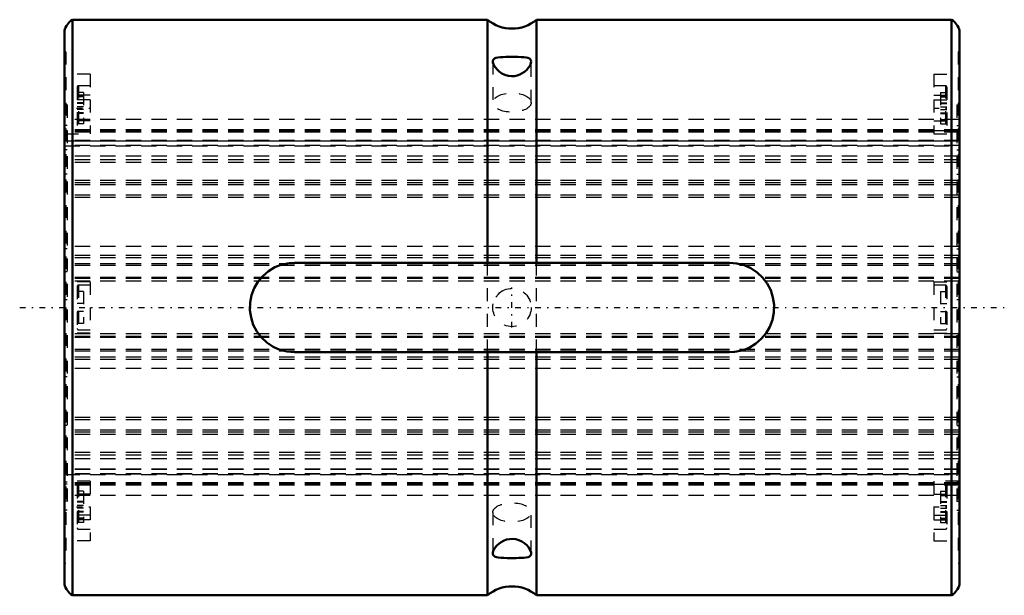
# Model space of a CAD drawing. Header units: millimetres. Extents: x -3.5 to 73.5, y -22.5 to 22.5.
import ezdxf

# ---------------------------------------------------------------- set-up
doc = ezdxf.new("R2010")
doc.units = ezdxf.units.MM
doc.linetypes.add('Center', pattern=[1.5, 0.45, -0.5, 0.05, -0.5])
doc.linetypes.add('Dashed', pattern=[2, 1, -1])
for name, color, linetype, lineweight in [('2d ConnectionPoints', 7, 'Continuous', 50), ('AM_0', 7, 'Continuous', 50), ('AM_7', 7, 'Center', 25), ('AM_9', 6, 'Dashed', 25)]:
    doc.layers.add(name, color=color, linetype=linetype, lineweight=lineweight)

# ---------------------------------------------------------------- blocks, each defined once
blk = doc.blocks.new('1_30X_cylinder_0_in_SLS30170_00__4')
at = {"layer": 'AM_0'}
for p, q in [((0.62, 22.5), (0.62, -22.5)), ((33.075, 22.5), (0.62, 22.5)), ((33.075, 22.5), (33.075, 3.5)), ((69.38, 22.5), (36.925, 22.5)), ((36.925, 22.5), (36.925, 3.5)), ((69.38, 22.5), (69.38, -22.5)), ((0, 21.63), (0, -21.63)), ((70, 21.63), (70, -21.63)), ((18, 3.5), (52, 3.5)), ((52, -3.5), (18, -3.5)), ((33.075, -3.5), (33.075, -22.5)), ((36.925, -3.5), (36.925, -22.5)), ((0.62, -22.5), (33.075, -22.5)), ((36.925, -22.5), (69.38, -22.5))]:
    blk.add_line(p, q, dxfattribs=at)
for points in [[(34.094, 19.571), (33.902, 19.551), (33.743, 19.515), (33.62, 19.458), (33.538, 19.374), (33.503, 19.271), (33.5, 19.228)], [(36.5, 19.228), (36.481, 19.336), (36.433, 19.413), (36.358, 19.472), (36.247, 19.518), (36.11, 19.549), (35.922, 19.57), (35.707, 19.58), (35.463, 19.584), (35.203, 19.585), (34.966, 19.585), (34.731, 19.585), (34.52, 19.584), (34.32, 19.581), (34.094, 19.571)], [(33.5, 19.228), (33.508, 19.145), (33.546, 19.019), (33.612, 18.884), (33.835, 18.594), (34.008, 18.439), (34.21, 18.302), (34.448, 18.189), (34.707, 18.114), (34.948, 18.087), (35.19, 18.097), (35.405, 18.141), (35.61, 18.212), (35.808, 18.313), (35.986, 18.434), (36.159, 18.588), (36.302, 18.754), (36.413, 18.93), (36.48, 19.097), (36.5, 19.227), (36.5, 19.228)], [(18, -3.5), (17.416, -3.451), (16.849, -3.305), (16.316, -3.068), (15.829, -2.745), (15.4, -2.342), (15.044, -1.874), (14.771, -1.349), (14.589, -0.785), (14.506, -0.203), (14.521, 0.385), (14.634, 0.957), (14.839, 1.502), (15.133, 2.007), (15.506, 2.456), (15.954, 2.839), (16.46, 3.143), (17.012, 3.357), (17.591, 3.476), (18, 3.5)], [(52, 3.5), (52.584, 3.451), (53.151, 3.305), (53.684, 3.068), (54.171, 2.745), (54.6, 2.342), (54.956, 1.874), (55.229, 1.349), (55.411, 0.785), (55.494, 0.203), (55.479, -0.385), (55.366, -0.957), (55.161, -1.502), (54.867, -2.007), (54.494, -2.456), (54.046, -2.839), (53.54, -3.143), (52.988, -3.357), (52.409, -3.476), (52, -3.5)], [(34.801, -18.099), (34.565, -18.149), (34.342, -18.233), (34.14, -18.345), (33.96, -18.478), (33.793, -18.639), (33.66, -18.808), (33.562, -18.981), (33.509, -19.142), (33.5, -19.228)], [(36.5, -19.228), (36.492, -19.147), (36.452, -19.014), (36.291, -18.74), (36.156, -18.585), (35.994, -18.44), (35.782, -18.298), (35.544, -18.185), (35.297, -18.115), (35.039, -18.086), (34.801, -18.099)], [(33.5, -19.228), (33.502, -19.262), (33.531, -19.362), (33.671, -19.487), (33.793, -19.529), (33.941, -19.556), (34.14, -19.574), (34.367, -19.582), (34.613, -19.585), (34.874, -19.585), (35.106, -19.585), (35.335, -19.585), (35.544, -19.583), (35.739, -19.579), (35.931, -19.569), (36.1, -19.551), (36.258, -19.515), (36.381, -19.458), (36.462, -19.375), (36.498, -19.264), (36.5, -19.228)]]:
    blk.add_lwpolyline(points, dxfattribs=at)
for centre, radius, start, end in [((1.451, 21.252), 1.5, 123.66346, 165.38588), ((35, 24.801), 3, 230.08379, 309.91621), ((68.549, 21.252), 1.5, 14.61412, 56.33654), ((1.451, -21.252), 1.5, 194.61412, 236.33654), ((35, -24.801), 3, 50.08379, 129.91621), ((68.549, -21.252), 1.5, 303.66346, 345.38588)]:
    blk.add_arc(centre, radius, start, end, dxfattribs=at)
at = {"layer": 'AM_7'}
for p, q in [((0.95, 15.588), (2.05, 15.588)), ((67.95, 15.588), (69.05, 15.588)), ((35, -1.575), (35, 1.575)), ((-3.5, 0), (73.5, 0)), ((0.95, -15.588), (2.05, -15.588)), ((67.95, -15.588), (69.05, -15.588))]:
    blk.add_line(p, q, dxfattribs=at)
at = {"layer": 'AM_9'}
for p, q in [((0.1, 20), (0, 20)), ((0.1, 20), (0.1, -20)), ((70, 20), (69.9, 20)), ((69.9, 20), (69.9, -20)), ((33.5, 19.225), (33.5, 16.021)), ((36.5, 16.021), (36.5, 19.228)), ((2, 18.234), (0.1, 18.234)), ((2, 18.234), (2, 13.588)), ((68, 18.234), (68, 13.588)), ((68, 18.234), (69.9, 18.234)), ((1, 17.238), (1, 13.938)), ((1.1, 17.338), (1.1, 13.838)), ((2, 17.338), (1.1, 17.338)), ((68.9, 17.338), (68, 17.338)), ((68.9, 17.338), (68.9, 13.838)), ((69, 17.238), (69, 13.938)), ((2, 16.588), (0.1, 16.588)), ((2, 16.234), (0.1, 16.234)), ((1.5, 16.821), (1, 16.821)), ((1.5, 16.521), (1, 16.521)), ((1.5, 16.473), (1, 16.473)), ((1.5, 16.821), (1.5, 14.356)), ((68, 16.588), (69.9, 16.588)), ((68, 16.234), (69.9, 16.234)), ((68.5, 16.821), (68.5, 14.356)), ((68.5, 16.821), (69, 16.821)), ((68.5, 16.521), (69, 16.521)), ((68.5, 16.473), (69, 16.473)), ((0.2, 15.838), (0.1, 15.838)), ((0.2, 15.838), (0.2, -15.838)), ((1.5, 15.998), (1, 15.998)), ((1.5, 15.954), (1, 15.954)), ((1.5, 15.698), (1, 15.698)), ((1.5, 15.479), (1, 15.479)), ((68.5, 15.998), (69, 15.998)), ((68.5, 15.954), (69, 15.954)), ((68.5, 15.698), (69, 15.698)), ((68.5, 15.479), (69, 15.479)), ((69.8, 15.838), (69.9, 15.838)), ((69.8, 15.838), (69.8, -15.838)), ((0.2, 15.13), (0.1, 15.13)), ((69.8, 14.7), (0.2, 14.7)), ((1.5, 15.223), (1, 15.223)), ((1.5, 15.179), (1, 15.179)), ((1.5, 14.704), (1, 14.704)), ((1.5, 14.656), (1, 14.656)), ((68.5, 15.223), (69, 15.223)), ((68.5, 15.179), (69, 15.179)), ((68.5, 14.704), (69, 14.704)), ((68.5, 14.656), (69, 14.656)), ((69.8, 15.13), (69.9, 15.13)), ((2, 14.588), (0.1, 14.588)), ((0.2, 14.229), (0.1, 14.229)), ((69.8, 13.898), (0.2, 13.898)), ((1.5, 14.356), (1, 14.356)), ((68, 14.588), (69.9, 14.588)), ((68.5, 14.356), (69, 14.356)), ((69.8, 14.229), (69.9, 14.229)), ((0.2, 13.811), (0.1, 13.811)), ((0.2, 13.638), (0.1, 13.638)), ((0.1, 13.588), (2, 13.588)), ((69.8, 13.822), (0.2, 13.822)), ((69.8, 13.706), (0.2, 13.706)), ((1.1, 13.838), (2, 13.838)), ((68, 13.838), (68.9, 13.838)), ((68, 13.588), (69.9, 13.588)), ((69.8, 13.811), (69.9, 13.811)), ((69.9, 13.638), (69.8, 13.638)), ((0.2, 12.331), (0.1, 12.331)), ((69.8, 13.043), (0.2, 13.043)), ((69.8, 13.041), (0.2, 13.041)), ((0.2, 13.033), (69.8, 13.033)), ((69.8, 13.014), (0.2, 13.014)), ((69.8, 12.674), (0.2, 12.674)), ((69.8, 12.664), (0.2, 12.664)), ((0.2, 12.646), (69.8, 12.646)), ((69.8, 12.331), (69.9, 12.331)), ((69.8, 11.835), (0.2, 11.835)), ((69.8, 11.55), (0.2, 11.55)), ((69.8, 11.348), (0.2, 11.348)), ((0.2, 10.426), (0.1, 10.426)), ((69.8, 10.426), (69.9, 10.426)), ((69.8, 9.935), (0.2, 9.935)), ((69.8, 9.748), (0.2, 9.748)), ((69.8, 9.599), (0.2, 9.599)), ((0.2, 9.221), (0.1, 9.221)), ((69.8, 8.795), (0.2, 8.795)), ((69.8, 8.592), (0.2, 8.592)), ((69.8, 9.221), (69.9, 9.221)), ((0.2, 5.412), (0.1, 5.412)), ((69.8, 5.412), (69.9, 5.412)), ((69.8, 4.765), (0.2, 4.765)), ((0.2, 4.589), (0.1, 4.589)), ((69.8, 4.072), (0.2, 4.072)), ((69.8, 3.878), (0.2, 3.878)), ((69.8, 4.589), (69.9, 4.589)), ((69.8, 3.416), (0.2, 3.416)), ((69.8, 3.293), (0.2, 3.293)), ((33.075, -3.5), (33.075, 3.5)), ((36.925, -3.5), (36.925, 3.5)), ((0.2, 2.799), (0.1, 2.799)), ((69.8, 2.358), (0.2, 2.358)), ((69.8, 2.799), (69.9, 2.799)), ((2, 2), (0.1, 2)), ((69.8, 2.272), (0.2, 2.272)), ((69.8, 2.063), (0.2, 2.063)), ((1, 1.65), (1, -1.65)), ((2, 1.75), (1.1, 1.75)), ((1.1, 1.75), (1.1, -1.75)), ((2, 2), (2, -2)), ((68, 2), (68, -2)), ((68, 2), (69.9, 2)), ((68.9, 1.75), (68, 1.75)), ((68.9, 1.75), (68.9, -1.75)), ((69, 1.65), (69, -1.65)), ((1.5, 1.25), (1, 1.25)), ((1.5, 1.25), (1.5, -1.25)), ((33.739, 0.813), (33.933, 1.054)), ((33.933, 1.054), (34.057, 1.166)), ((34.862, 1.494), (35.018, 1.5)), ((68.5, 1.25), (69, 1.25)), ((68.5, 1.25), (68.5, -1.25)), ((0.2, 0.591), (0.1, 0.591)), ((1.5, 0.3), (1, 0.3)), ((68.5, 0.3), (69, 0.3)), ((69.9, 0.591), (69.8, 0.591)), ((0.2, -0.591), (0.1, -0.591)), ((1.5, -0.3), (1, -0.3)), ((68.5, -0.3), (69, -0.3)), ((69.8, -0.591), (69.9, -0.591)), ((1.5, -1.25), (1, -1.25)), ((68.5, -1.25), (69, -1.25)), ((2, -2), (0.1, -2)), ((69.8, -2.063), (0.2, -2.063)), ((69.8, -2.272), (0.2, -2.272)), ((1.1, -1.75), (2, -1.75)), ((68, -1.75), (68.9, -1.75)), ((68, -2), (69.9, -2)), ((0.2, -2.799), (0.1, -2.799)), ((69.8, -2.358), (0.2, -2.358)), ((69.8, -2.799), (69.9, -2.799)), ((69.8, -3.293), (0.2, -3.293)), ((69.8, -3.416), (0.2, -3.416)), ((0.2, -4.589), (0.1, -4.589)), ((69.8, -3.878), (0.2, -3.878)), ((69.8, -4.072), (0.2, -4.072)), ((69.8, -4.589), (69.9, -4.589)), ((69.8, -4.765), (0.2, -4.765)), ((0.2, -5.412), (0.1, -5.412)), ((69.8, -5.412), (69.9, -5.412)), ((0.2, -9.221), (0.1, -9.221)), ((69.8, -8.592), (0.2, -8.592)), ((69.8, -8.795), (0.2, -8.795)), ((69.8, -9.221), (69.9, -9.221)), ((69.8, -9.599), (0.2, -9.599)), ((69.8, -9.748), (0.2, -9.748)), ((69.8, -9.935), (0.2, -9.935)), ((0.2, -10.426), (0.1, -10.426)), ((69.8, -10.426), (69.9, -10.426)), ((69.8, -11.348), (0.2, -11.348)), ((69.8, -11.55), (0.2, -11.55)), ((69.8, -11.835), (0.2, -11.835)), ((0.2, -12.331), (0.1, -12.331)), ((69.8, -12.646), (0.2, -12.646)), ((69.8, -12.664), (0.2, -12.664)), ((69.8, -12.674), (0.2, -12.674)), ((69.8, -13.014), (0.2, -13.014)), ((69.8, -13.033), (0.2, -13.033)), ((69.8, -13.041), (0.2, -13.041)), ((0.2, -13.043), (69.8, -13.043)), ((69.8, -12.331), (69.9, -12.331)), ((2, -13.588), (0.1, -13.588)), ((0.1, -13.638), (0.2, -13.638)), ((0.2, -13.811), (0.1, -13.811)), ((69.8, -13.706), (0.2, -13.706)), ((69.8, -13.822), (0.2, -13.822)), ((1.1, -13.838), (1.1, -17.338)), ((2, -13.838), (1.1, -13.838)), ((2, -13.588), (2, -18.234)), ((69.9, -13.588), (68, -13.588)), ((68, -13.588), (68, -18.234)), ((68.9, -13.838), (68, -13.838)), ((68.9, -13.838), (68.9, -17.338)), ((69.8, -13.638), (69.9, -13.638)), ((69.8, -13.811), (69.9, -13.811)), ((0.2, -14.229), (0.1, -14.229)), ((2, -14.588), (0.1, -14.588)), ((69.8, -13.898), (0.2, -13.898)), ((1, -13.938), (1, -17.238)), ((1.5, -14.356), (1, -14.356)), ((1.5, -14.356), (1.5, -16.821)), ((68, -14.588), (69.9, -14.588)), ((68.5, -14.356), (69, -14.356)), ((68.5, -14.356), (68.5, -16.821)), ((69, -13.938), (69, -17.238)), ((69.8, -14.229), (69.9, -14.229)), ((0.2, -15.13), (0.1, -15.13)), ((69.8, -14.7), (0.2, -14.7)), ((1.5, -14.656), (1, -14.656)), ((1.5, -14.704), (1, -14.704)), ((1.5, -15.179), (1, -15.179)), ((1.5, -15.223), (1, -15.223)), ((68.5, -14.656), (69, -14.656)), ((68.5, -14.704), (69, -14.704)), ((68.5, -15.179), (69, -15.179)), ((68.5, -15.223), (69, -15.223)), ((69.8, -15.13), (69.9, -15.13)), ((0.2, -15.838), (0.1, -15.838)), ((1.5, -15.479), (1, -15.479)), ((1.5, -15.698), (1, -15.698)), ((1.5, -15.954), (1, -15.954)), ((1.5, -15.998), (1, -15.998)), ((33.5, -16.021), (33.5, -19.226)), ((36.5, -19.226), (36.5, -16.021)), ((68.5, -15.479), (69, -15.479)), ((68.5, -15.698), (69, -15.698)), ((68.5, -15.954), (69, -15.954)), ((68.5, -15.998), (69, -15.998)), ((69.8, -15.838), (69.9, -15.838)), ((2, -16.234), (0.1, -16.234)), ((2, -16.588), (0.1, -16.588)), ((1.5, -16.473), (1, -16.473)), ((1.5, -16.521), (1, -16.521)), ((1.5, -16.821), (1, -16.821)), ((68, -16.234), (69.9, -16.234)), ((68, -16.588), (69.9, -16.588)), ((68.5, -16.473), (69, -16.473)), ((68.5, -16.521), (69, -16.521)), ((68.5, -16.821), (69, -16.821)), ((1.1, -17.338), (2, -17.338)), ((68, -17.338), (68.9, -17.338)), ((2, -18.234), (0.1, -18.234)), ((68, -18.234), (69.9, -18.234)), ((0, -20), (0.1, -20)), ((69.9, -20), (70, -20))]:
    blk.add_line(p, q, dxfattribs=at)
blk.add_circle((35, 0), 1.5, dxfattribs=at)
for centre, start, end in [((1.1, 17.238), 90, 180), ((68.9, 17.238), 360, 90), ((1.1, 13.938), 180, 270), ((68.9, 13.938), 270, 0), ((1.1, 1.65), 90, 180), ((68.9, 1.65), 360, 90), ((1.1, -1.65), 180, 270), ((68.9, -1.65), 270, 0), ((1.1, -13.938), 90, 180), ((68.9, -13.938), 360, 90), ((1.1, -17.238), 180, 270), ((68.9, -17.238), 270, 0)]:
    blk.add_arc(centre, 0.1, start, end, dxfattribs=at)
for centre, major_axis in [((35, 16.021), (1.5, 0)), ((35, -16.021), (-1.5, 0))]:
    blk.add_ellipse(centre, major_axis=major_axis, ratio=0.5, dxfattribs=at)
blk = doc.blocks.new('2_30_X70__0_in_SLS30170_00__4')
at = {"layer": 'AM_9'}
for p, q in [((70, 14.7), (0, 14.7)), ((70, 13.898), (0, 13.898)), ((70, 13.822), (0, 13.822)), ((70, 13.706), (0, 13.706)), ((70, 13.043), (0, 13.043)), ((70, 13.041), (0, 13.041)), ((0, 13.033), (70, 13.033)), ((70, 13.014), (0, 13.014)), ((70, 12.674), (0, 12.674)), ((70, 12.664), (0, 12.664)), ((0, 12.646), (70, 12.646)), ((70, 11.835), (0, 11.835)), ((70, 11.55), (0, 11.55)), ((70, 11.348), (0, 11.348)), ((70, 9.935), (0, 9.935)), ((70, 9.748), (0, 9.748)), ((70, 9.599), (0, 9.599)), ((70, 8.795), (0, 8.795)), ((70, 8.592), (0, 8.592)), ((70, 4.765), (0, 4.765)), ((70, 4.072), (0, 4.072)), ((70, 3.878), (0, 3.878)), ((70, 3.416), (0, 3.416)), ((70, 3.293), (0, 3.293)), ((70, 2.358), (0, 2.358)), ((70, 2.272), (0, 2.272)), ((70, 2.063), (0, 2.063)), ((70, -2.063), (0, -2.063)), ((70, -2.272), (0, -2.272)), ((70, -2.358), (0, -2.358)), ((70, -3.293), (0, -3.293)), ((70, -3.416), (0, -3.416)), ((70, -3.878), (0, -3.878)), ((70, -4.072), (0, -4.072)), ((70, -4.765), (0, -4.765)), ((70, -8.592), (0, -8.592)), ((70, -8.795), (0, -8.795)), ((70, -9.599), (0, -9.599)), ((70, -9.748), (0, -9.748)), ((70, -9.935), (0, -9.935)), ((70, -11.348), (0, -11.348)), ((70, -11.55), (0, -11.55)), ((70, -11.835), (0, -11.835)), ((70, -12.646), (0, -12.646)), ((70, -12.664), (0, -12.664)), ((70, -12.674), (0, -12.674)), ((70, -13.014), (0, -13.014)), ((70, -13.033), (0, -13.033)), ((70, -13.041), (0, -13.041)), ((0, -13.043), (70, -13.043)), ((70, -13.706), (0, -13.706)), ((70, -13.822), (0, -13.822)), ((70, -13.898), (0, -13.898)), ((70, -14.7), (0, -14.7))]:
    blk.add_line(p, q, dxfattribs=at)

msp = doc.modelspace()

# ---------------------------------------------------------------- linework, layer by layer
at = {"layer": '2d ConnectionPoints'}
msp.add_point((0, 0), dxfattribs=at)

# ---------------------------------------------------------------- block references
for name in ['1_30X_cylinder_0_in_SLS30170_00__4', '2_30_X70__0_in_SLS30170_00__4']:
    msp.add_blockref(name, (0, 0))

doc.saveas('drawing.dxf')
